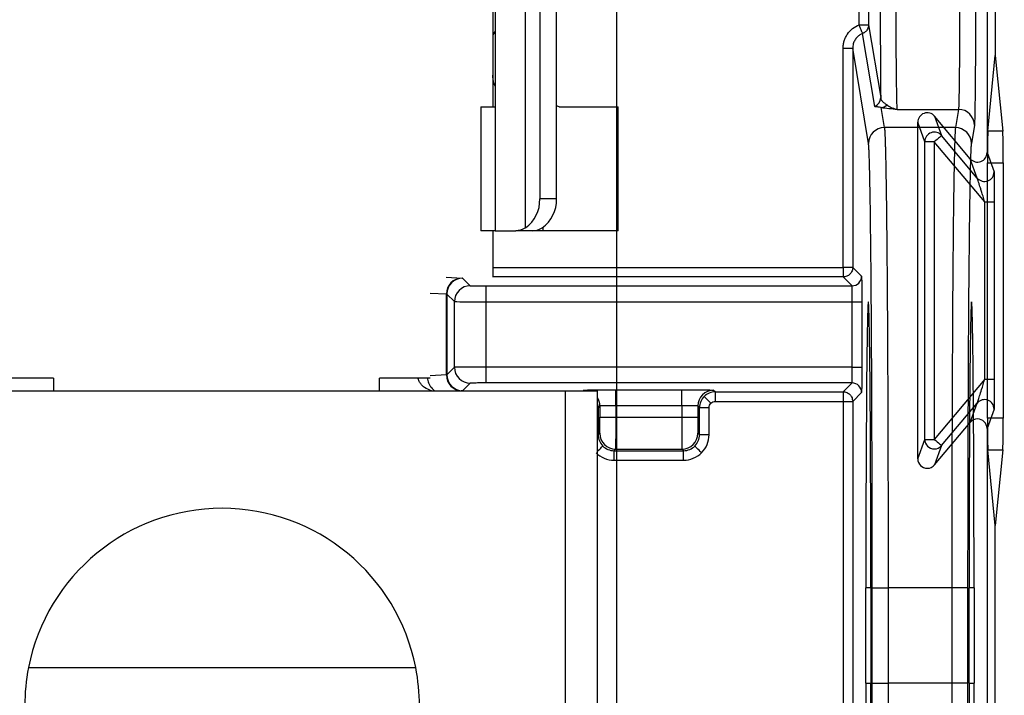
# Model space of a CAD drawing. Extents: x 897.4 to 914.4, y -8.5 to 2.5.
# Tile 18 of 102: x 901.812 to 902.422, y -1.472 to -1.053. Entities that reach past the tile are written whole.
import ezdxf

# ---------------------------------------------------------------- set-up
doc = ezdxf.new("R2010")
doc.units = 0
doc.header["$LTSCALE"] = 4
doc.header["$MEASUREMENT"] = 0
doc.layers.get('0').update_dxf_attribs({"linetype": 'CONTINUOUS'})
doc.layers.get('DEFPOINTS').update_dxf_attribs({"linetype": 'CONTINUOUS'})
doc.layers.add('DIMENSIONS', color=140, linetype='CONTINUOUS')
doc.styles.get("Standard").update_dxf_attribs({"font": 'romans.shx'})
doc.dimstyles.get("Standard").update_dxf_attribs({"dimtxt": 0.15, "dimasz": 0.18, "dimexe": 0.0625, "dimexo": 0.125, "dimgap": 0.0625, "dimtad": 0, "dimtih": 1, "dimtoh": 1, "dimzin": 0, "dimdsep": 46, "dimtxsty": 'Standard', "dimcen": 0, "dimadec": 0, "dimazin": 0, "dimtfac": 1, "dimtofl": 0, "dimtmove": 0, "dimatfit": 3, "dimfxl": 1, "dimtolj": 1, "dimtzin": 0, "dimarcsym": 0})

# ---------------------------------------------------------------- blocks, each defined once
blk = doc.blocks.new('*D8')
at = {"layer": 'DEFPOINTS', "color": 0, "transparency": 16777216}
for p in [(904.34103, -1.3197), (901.40848, -1.3252), (904.34103, -3.02097)]:
    blk.add_point(p, dxfattribs=at)
at = {"layer": 'DIMENSIONS', "color": 0, "lineweight": -2, "transparency": 16777216}
for p, q in [((904.34103, -1.4447), (904.34103, -3.08347)), ((901.40848, -1.4502), (901.40848, -3.08347)), ((901.58848, -3.02097), (902.40511, -3.02097)), ((904.16103, -3.02097), (903.3444, -3.02097))]:
    blk.add_line(p, q, dxfattribs=at)
at = {"layer": 'DIMENSIONS', "color": 0, "transparency": 16777216}
for points in [[(901.58848, -2.99097), (901.58848, -3.05097), (901.40848, -3.02097)], [(904.16103, -2.99097), (904.16103, -3.05097), (904.34103, -3.02097)]]:
    blk.add_solid(points, dxfattribs=at)
at = {"layer": 'DIMENSIONS', "color": 0, "transparency": 16777216, "insert": (902.87475, -3.02097), "char_height": 0.15, "attachment_point": 5}
blk.add_mtext('\\A1;2.93\\P [74.5]', dxfattribs=at)
blk = doc.blocks.new('*D13')
at = {"layer": 'DEFPOINTS', "color": 0, "transparency": 16777216}
for p in [(901.68601, -0.17773), (902.1819, -0.17773), (901.68601, -2.29483)]:
    blk.add_point(p, dxfattribs=at)
at = {"layer": 'DIMENSIONS', "color": 0, "lineweight": -2, "transparency": 16777216}
for p, q in [((901.68601, -0.30273), (901.68601, -2.35733)), ((902.1819, -0.30273), (902.1819, -2.35733)), ((901.86601, -2.29483), (902.0019, -2.29483)), ((902.1819, -2.29483), (902.3619, -2.29483))]:
    blk.add_line(p, q, dxfattribs=at)
at = {"layer": 'DIMENSIONS', "color": 0, "transparency": 16777216}
for points in [[(901.86601, -2.26483), (901.86601, -2.32483), (901.68601, -2.29483)], [(902.0019, -2.26483), (902.0019, -2.32483), (902.1819, -2.29483)]]:
    blk.add_solid(points, dxfattribs=at)
at = {"layer": 'DIMENSIONS', "color": 0, "transparency": 16777216, "insert": (902.83154, -2.29483), "char_height": 0.15, "attachment_point": 5}
blk.add_mtext('\\A1;0.50\\P [12.6]', dxfattribs=at)

msp = doc.modelspace()

# ---------------------------------------------------------------- linework, layer by layer
for p, q in [((902.10673, -0.67891), (902.10673, -1.18403)), ((902.12536, -1.18225), (902.12536, -0.68069)), ((902.13424, -0.69859), (902.13424, -1.16434)), ((902.14457, -1.16434), (902.14457, -0.69859)), ((902.41136, -1.0095), (902.41136, -1.1356)), ((902.41648, -1.0095), (902.41648, -1.07558)), ((902.10521, -1.03639), (902.10521, -1.08757)), ((902.33206, -1.0564), (902.33206, -1.03554)), ((902.33796, -1.03554), (902.33796, -1.0564)), ((902.10673, -1.06046), (902.10521, -1.06264)), ((902.33206, -1.0564), (902.33796, -1.0564)), ((902.33796, -1.0564), (902.34548, -1.10155)), ((902.34179, -1.10701), (902.33427, -1.06187)), ((902.32221, -1.07102), (902.32812, -1.07102)), ((902.32221, -1.20674), (902.32221, -1.07102)), ((902.32812, -1.07102), (902.32812, -1.20674)), ((902.33794, -1.12998), (902.32812, -1.07102)), ((902.41182, -1.12237), (902.41648, -1.07558)), ((902.41648, -1.07558), (902.42115, -1.12237)), ((902.10521, -1.08757), (902.10521, -1.10726)), ((902.09773, -1.10726), (902.09773, -1.18403)), ((902.09773, -1.10726), (902.10673, -1.10726)), ((902.14623, -1.10726), (902.14457, -1.10668)), ((902.14623, -1.10726), (902.18274, -1.10726)), ((902.18274, -1.18403), (902.18274, -1.10726)), ((902.34778, -1.12016), (902.3457, -1.10766)), ((902.35574, -1.10884), (902.39366, -1.10884)), ((902.39366, -1.10884), (902.39177, -1.12016)), ((902.37885, -1.11308), (902.38321, -1.12506)), ((902.40093, -1.1394), (902.37885, -1.11308)), ((902.39177, -1.12016), (902.34778, -1.12016)), ((902.37278, -1.12885), (902.36842, -1.11687)), ((902.36842, -1.3252), (902.36842, -1.11687)), ((902.4035, -1.11867), (902.40162, -1.12998)), ((902.40529, -1.15138), (902.38321, -1.12506)), ((902.42115, -1.12237), (902.41182, -1.12237)), ((902.37278, -1.31322), (902.37278, -1.12885)), ((902.37868, -1.12885), (902.37278, -1.12885)), ((902.37868, -1.12885), (902.37868, -1.31322)), ((902.40992, -1.16608), (902.37868, -1.12885)), ((902.40529, -1.15138), (902.40093, -1.1394)), ((902.41136, -1.1356), (902.41572, -1.14758)), ((902.41166, -1.30009), (902.41166, -1.14198)), ((902.41166, -1.14198), (902.42131, -1.14198)), ((902.42131, -1.14198), (902.42131, -1.30009)), ((902.14457, -1.16434), (902.13424, -1.16434)), ((902.40992, -1.27599), (902.40992, -1.16608)), ((902.40992, -1.16608), (902.41582, -1.16608)), ((902.41582, -1.16608), (902.41582, -1.27599)), ((902.13621, -1.18193), (902.13621, -1.18403)), ((902.10673, -1.18403), (902.09773, -1.18403)), ((902.10521, -1.18403), (902.10521, -1.21273)), ((902.10673, -1.18403), (902.11947, -1.18403)), ((902.13, -1.18403), (902.11947, -1.18403)), ((902.13621, -1.18403), (902.13, -1.18403)), ((902.18274, -1.18403), (902.13621, -1.18403)), ((902.10521, -1.20674), (902.32221, -1.20674)), ((902.32812, -1.20674), (902.32221, -1.20674)), ((902.32221, -1.20674), (902.32221, -1.21264)), ((902.32812, -1.20674), (902.3336, -1.21222)), ((902.07622, -1.21273), (902.08618, -1.21331)), ((902.0865, -1.21335), (902.0912, -1.21804)), ((902.32221, -1.21264), (902.10521, -1.21264)), ((902.3277, -1.21813), (902.32221, -1.21264)), ((902.10104, -1.22797), (902.10104, -1.21813)), ((902.10104, -1.21813), (902.3277, -1.21813)), ((902.06628, -1.22256), (902.07644, -1.22315)), ((902.07644, -1.27325), (902.07644, -1.22315)), ((902.07666, -1.22319), (902.08135, -1.22789)), ((902.07666, -1.22319), (902.07666, -1.27321)), ((902.08135, -1.26851), (902.08135, -1.22789)), ((902.10104, -1.26843), (902.10104, -1.22797)), ((902.10104, -1.22797), (902.32784, -1.22797)), ((902.32784, -1.22797), (902.33374, -1.22797)), ((902.32784, -1.26843), (902.32784, -1.22797)), ((902.33374, -1.22797), (902.33374, -1.26843)), ((902.08135, -1.26851), (902.07666, -1.27321)), ((902.32784, -1.26843), (902.10104, -1.26843)), ((902.10104, -1.27827), (902.10104, -1.26843)), ((902.32784, -1.26843), (902.33374, -1.26843)), ((902.07644, -1.27325), (902.06628, -1.27384)), ((901.83297, -1.27537), (901.8015, -1.27537)), ((901.83297, -1.27537), (901.83297, -1.28312)), ((902.0664, -1.27537), (902.03494, -1.27537)), ((902.03494, -1.28312), (902.03494, -1.27537)), ((902.0912, -1.27836), (902.0865, -1.28305)), ((902.3277, -1.27827), (902.10104, -1.27827)), ((902.32221, -1.28376), (902.3277, -1.27827)), ((902.40992, -1.27599), (902.37868, -1.31322)), ((902.40992, -1.27599), (902.41582, -1.27599)), ((901.72507, -1.28312), (902.14992, -1.28312)), ((902.08618, -1.28309), (902.0856, -1.28312)), ((902.14992, -1.28312), (902.14992, -1.67312)), ((902.14992, -1.28312), (902.16999, -1.28312)), ((902.16121, -1.28312), (902.16164, -1.28269)), ((902.16999, -1.67312), (902.16999, -1.28312)), ((902.18133, -1.28252), (902.2223, -1.28252)), ((902.18133, -1.29236), (902.18133, -1.28252)), ((902.2223, -1.29236), (902.2223, -1.28252)), ((902.24199, -1.28269), (902.24305, -1.28376)), ((902.24305, -1.28376), (902.32221, -1.28376)), ((902.24305, -1.28966), (902.24305, -1.28376)), ((902.32221, -1.28376), (902.32221, -1.28966)), ((902.3336, -1.28418), (902.32812, -1.28966)), ((902.17149, -1.29253), (902.17042, -1.2936)), ((902.17149, -1.29253), (902.17149, -1.29953)), ((902.2223, -1.29236), (902.18133, -1.29236)), ((902.18133, -1.29236), (902.18133, -1.29953)), ((902.2223, -1.29236), (902.2223, -1.29953)), ((902.23214, -1.29253), (902.23214, -1.29953)), ((902.23321, -1.2936), (902.23214, -1.29253)), ((902.24305, -1.28966), (902.32221, -1.28966)), ((902.32221, -1.28966), (902.32812, -1.28966)), ((902.32221, -1.28966), (902.32221, -1.48312)), ((902.32812, -1.28966), (902.32812, -1.48312)), ((902.38321, -1.31701), (902.40529, -1.29069)), ((902.40093, -1.30267), (902.40529, -1.29069)), ((902.16999, -1.2936), (902.17042, -1.2936)), ((902.17042, -1.2936), (902.17042, -1.31035)), ((902.23321, -1.31035), (902.23321, -1.2936)), ((902.23912, -1.2936), (902.23321, -1.2936)), ((902.23912, -1.31035), (902.23912, -1.2936)), ((902.41572, -1.29449), (902.41136, -1.30647)), ((902.17149, -1.29953), (902.18133, -1.29953)), ((902.18133, -1.29953), (902.2223, -1.29953)), ((902.2223, -1.29953), (902.23214, -1.29953)), ((902.37885, -1.32899), (902.40093, -1.30267)), ((902.42131, -1.30009), (902.41166, -1.30009)), ((902.16999, -1.31035), (902.17042, -1.31035)), ((902.17042, -1.31035), (902.1714, -1.30937)), ((902.23223, -1.30937), (902.23321, -1.31035)), ((902.23912, -1.31035), (902.23321, -1.31035)), ((902.41136, -1.30647), (902.41136, -1.5227)), ((902.36842, -1.3252), (902.37278, -1.31322)), ((902.37278, -1.31322), (902.37868, -1.31322)), ((902.38321, -1.31701), (902.37885, -1.32899)), ((902.18026, -1.3202), (902.18124, -1.31922)), ((902.18026, -1.3202), (902.22337, -1.3202)), ((902.18026, -1.3261), (902.18026, -1.3202)), ((902.18124, -1.31922), (902.22239, -1.31922)), ((902.22239, -1.31922), (902.22337, -1.3202)), ((902.22337, -1.3261), (902.22337, -1.3202)), ((902.41648, -1.36649), (902.41182, -1.3197)), ((902.41182, -1.3197), (902.42115, -1.3197)), ((902.42115, -1.3197), (902.41648, -1.36649)), ((902.18026, -1.3261), (902.22337, -1.3261)), ((902.41648, -1.5227), (902.41648, -1.36649)), ((902.33627, -1.46425), (902.33627, -1.4052)), ((902.33936, -1.4052), (902.33627, -1.4052)), ((902.33936, -1.4052), (902.33936, -1.46425)), ((902.34022, -1.46425), (902.34022, -1.4052)), ((902.34022, -1.4052), (902.35006, -1.4052)), ((902.35006, -1.4052), (902.35006, -1.46425)), ((902.3895, -1.4052), (902.35006, -1.4052)), ((902.3895, -1.4052), (902.3895, -1.46425)), ((902.39934, -1.4052), (902.3895, -1.4052)), ((902.39934, -1.4052), (902.39934, -1.46425)), ((902.4002, -1.46425), (902.4002, -1.4052)), ((902.40329, -1.4052), (902.4002, -1.4052)), ((902.40329, -1.4052), (902.40329, -1.46425)), ((901.81755, -1.4545), (902.05743, -1.4545)), ((902.33627, -1.46425), (902.33936, -1.46425)), ((902.34022, -1.46425), (902.35006, -1.46425)), ((902.3895, -1.46425), (902.35006, -1.46425)), ((902.39934, -1.46425), (902.3895, -1.46425)), ((902.4002, -1.46425), (902.40329, -1.46425))]:
    msp.add_line(p, q)
at = {"flags": 128}
for points in [[(902.38321, -1.12506), (902.38311, -1.12513), (902.38285, -1.12535), (902.38243, -1.12571), (902.38187, -1.12618), (902.38118, -1.12675), (902.3804, -1.12741), (902.37956, -1.12812), (902.37868, -1.12885)], [(902.16453, -1.28312), (902.16356, -1.28288), (902.16164, -1.28269)], [(902.24027, -1.29081), (902.23946, -1.29001), (902.23868, -1.28923), (902.23796, -1.28851), (902.23733, -1.28788), (902.23681, -1.28736), (902.23643, -1.28697), (902.23618, -1.28673), (902.23609, -1.28664)], [(902.16999, -1.32062), (902.17071, -1.3199), (902.17143, -1.31919), (902.17206, -1.31856), (902.17258, -1.31804), (902.17297, -1.31765), (902.17321, -1.3174), (902.1733, -1.31731)], [(902.2345, -1.32149), (902.2337, -1.32068), (902.23292, -1.3199), (902.2322, -1.31919), (902.23157, -1.31856), (902.23105, -1.31804), (902.23066, -1.31765), (902.23042, -1.3174), (902.23033, -1.31731)], [(902.37868, -1.31322), (902.37956, -1.31395), (902.3804, -1.31466), (902.38118, -1.31532), (902.38187, -1.31589), (902.38243, -1.31636), (902.38285, -1.31672), (902.38311, -1.31694), (902.38321, -1.31701)]]:
    msp.add_lwpolyline(points, dxfattribs=at)
for centre, radius, start, end in [((902.33958, -1.10154), 0.0059, 291.9697, 359.94907), ((902.34555, -1.10223), 0.00543, 271.56876, 314.80381), ((902.39366, -1.11868), 0.00984, 0.06882, 90.00764), ((902.34778, -1.13), 0.00984, 89.99228, 179.9312), ((902.39178, -1.13), 0.00984, 0.06871, 90.00775), ((902.37868, -1.12885), 0.00591, 40.02152, 179.97846), ((902.40981, -1.14758), 0.00591, 220.02168, 359.9783), ((902.11364, -1.16528), 0.02062, 304.64026, 2.61476), ((902.12398, -1.16528), 0.02062, 304.6403, 2.61472), ((902.08624, -1.22312), 0.0098, 90.4061, 180.22883), ((902.0865, -1.22319), 0.00984, 90.00554, 179.99467), ((902.3277, -1.21222), 0.00591, 270.00452, 359.99513), ((902.0912, -1.22789), 0.00984, 90.00509, 179.99507), ((902.0912, -1.26851), 0.00984, 180.00536, 269.99448), ((902.08624, -1.27329), 0.0098, 179.77074, 269.59389), ((902.0865, -1.27321), 0.00984, 180.00551, 269.99428), ((902.3277, -1.28418), 0.00591, 0.00487, 89.99548), ((902.24199, -1.29253), 0.00984, 90.00552, 179.99465), ((902.16164, -1.29253), 0.00984, 0.00464, 31.9535), ((902.40981, -1.29449), 0.00591, 0.02179, 139.97822), ((902.18124, -1.30937), 0.00984, 180.0051, 269.99515), ((902.22239, -1.30937), 0.00984, 270.00486, 359.99488), ((902.37868, -1.31322), 0.00591, 180.02161, 269.99333), ((902.37868, -1.31322), 0.0059, 269.98253, 319.98676), ((901.93749, -1.47812), 0.12224, 11.14174, 168.85826), ((901.93749, -1.47812), 0.12224, 168.85826, 191.14174), ((901.93749, -1.47812), 0.12224, 348.85826, 11.14174)]:
    msp.add_arc(centre, radius, start, end)
for centre, major_axis, ratio, start_param, end_param in [((902.37432, -1.11687), (-0.00202, 0.00555), 0.999675, 5.061559, 7.504811), ((902.41183, -1.14198), (0, 0.01969), 0.008727, 0.08727, 1.570796), ((902.42114, -1.14198), (0, 0.01969), 0.008727, 4.712389, 6.195916), ((902.40545, -1.1356), (0.00202, -0.00555), 0.999675, 5.061559, 7.504811), ((902.33781, -1.4052), (0, 0.17717), 0.008727, 0, 1.570796), ((902.33781, -1.4052), (0, 0.17717), 0.008727, 4.712389, 6.283185), ((902.40174, -1.4052), (0, 0.17717), 0.008727, 0, 1.570796), ((902.40174, -1.4052), (0, 0.17717), 0.008727, 4.712389, 6.283185), ((902.40545, -1.30647), (0.00202, 0.00555), 0.999675, 0.348961, 1.221626), ((902.40545, -1.30647), (0.00202, 0.00555), 0.999675, 5.061559, 6.632147), ((902.41183, -1.30009), (0, 0.01969), 0.008727, 1.570796, 3.054323), ((902.42114, -1.30009), (0, 0.01969), 0.008727, 3.228862, 4.712389), ((902.37432, -1.3252), (-0.00202, -0.00555), 0.999675, 5.061559, 6.632147), ((902.37432, -1.3252), (-0.00202, -0.00555), 0.999675, 0.348961, 1.221626), ((902.33781, -1.46425), (0, 0.17717), 0.008727, 1.570796, 4.712389), ((902.40174, -1.46425), (0, 0.17717), 0.008727, 1.570796, 4.712389)]:
    msp.add_ellipse(centre, major_axis=major_axis, ratio=ratio, start_param=start_param, end_param=end_param)
for points, knots in [([(902.34517, -1.03021), (902.34517, -1.04403), (902.34519, -1.05784), (902.3453, -1.08251), (902.34538, -1.09335), (902.34548, -1.10155)], [0, 0, 0, 0, 0.5, 0.5, 1, 1, 1, 1]), ([(902.35574, -1.10884), (902.35564, -1.10832), (902.35555, -1.10589), (902.35537, -1.09754), (902.35529, -1.09164), (902.35515, -1.07718), (902.3551, -1.06864), (902.35503, -1.05013), (902.35501, -1.04017), (902.35501, -1.03021)], [0, 0, 0, 0, 0.25, 0.25, 0.5, 0.5, 0.75, 0.75, 1, 1, 1, 1]), ([(902.39439, -1.03021), (902.39439, -1.04017), (902.39437, -1.05013), (902.3943, -1.06864), (902.39425, -1.07718), (902.39411, -1.09164), (902.39403, -1.09754), (902.39385, -1.10589), (902.39376, -1.10832), (902.39366, -1.10884)], [0, 0, 0, 0, 0.25, 0.25, 0.5, 0.5, 0.75, 0.75, 1, 1, 1, 1]), ([(902.40423, -1.03021), (902.40423, -1.03202), (902.40423, -1.03562), (902.40423, -1.041), (902.40422, -1.04631), (902.40421, -1.05157), (902.4042, -1.05676), (902.40417, -1.06565), (902.40412, -1.07776), (902.40403, -1.09156), (902.40391, -1.10307), (902.40379, -1.1106), (902.40369, -1.11515), (902.4036, -1.11774), (902.40353, -1.11836), (902.4035, -1.11867)], [0, 0, 0, 0, 0.040373, 0.080455, 0.120394, 0.160341, 0.200447, 0.240862, 0.370379, 0.500048, 0.629567, 0.759239, 0.839661, 0.919512, 1, 1, 1, 1]), ([(902.32221, -1.07102), (902.32225, -1.07023), (902.32231, -1.06868), (902.32284, -1.0664), (902.32368, -1.06422), (902.32524, -1.06152), (902.32785, -1.0585), (902.33065, -1.0571), (902.33206, -1.0564)], [0, 0, 0, 0, 0.126067, 0.249684, 0.373666, 0.500802, 0.749691, 1, 1, 1, 1]), ([(902.33427, -1.06187), (902.33426, -1.06183), (902.33424, -1.06173), (902.33404, -1.0612), (902.3336, -1.06025), (902.33299, -1.05862), (902.33241, -1.05724), (902.33206, -1.0564)], [0, 0, 0, 0, 0.132047, 0.294727, 0.500978, 0.698763, 1, 1, 1, 1]), ([(902.33796, -1.0564), (902.33792, -1.05692), (902.33785, -1.05789), (902.33732, -1.05917), (902.33666, -1.06015), (902.33595, -1.06087), (902.33529, -1.06135), (902.33474, -1.06167), (902.33441, -1.06181), (902.33427, -1.06187)], [0, 0, 0, 0, 0.221253, 0.416477, 0.585592, 0.728531, 0.84525, 0.935733, 1, 1, 1, 1]), ([(902.33427, -1.06187), (902.33369, -1.06215), (902.33246, -1.06273), (902.33081, -1.06412), (902.32938, -1.06598), (902.32833, -1.06834), (902.32819, -1.0701), (902.32812, -1.07102)], [0, 0, 0, 0, 0.165695, 0.348525, 0.548514, 0.765671, 1, 1, 1, 1]), ([(902.10673, -1.09453), (902.10642, -1.0939), (902.10533, -1.09174), (902.10526, -1.0893), (902.10521, -1.08757)], [0, 0, 0, 0, 0.291693, 1, 1, 1, 1]), ([(902.34548, -1.10155), (902.34551, -1.10185), (902.34558, -1.10248), (902.34599, -1.10329), (902.34674, -1.10417), (902.34793, -1.10505), (902.34891, -1.10575), (902.34938, -1.10608)], [0, 0, 0, 0, 0.156768, 0.323439, 0.499399, 0.760409, 1, 1, 1, 1]), ([(902.3457, -1.10766), (902.3451, -1.10755), (902.34408, -1.10738), (902.34278, -1.10735), (902.342, -1.10729), (902.34186, -1.1071), (902.34179, -1.10701)], [0, 0, 0, 0, 0.297415, 0.500548, 0.753628, 1, 1, 1, 1]), ([(902.34938, -1.10608), (902.34973, -1.10633), (902.35069, -1.107), (902.35235, -1.10783), (902.35414, -1.10849), (902.35525, -1.10873), (902.35574, -1.10884)], [0, 0, 0, 0, 0.183258, 0.500053, 0.780536, 1, 1, 1, 1]), ([(902.34778, -1.12016), (902.34781, -1.12038), (902.34787, -1.12082), (902.34796, -1.12195), (902.34804, -1.12341), (902.34812, -1.12519), (902.3482, -1.12728), (902.34828, -1.12965), (902.34836, -1.13229), (902.34843, -1.13517), (902.3485, -1.13828), (902.34857, -1.14159), (902.34864, -1.14508), (902.3487, -1.14875), (902.34877, -1.15256), (902.34883, -1.15651), (902.34889, -1.16057), (902.34895, -1.16473), (902.349, -1.16898), (902.34905, -1.17329), (902.3491, -1.17766), (902.34915, -1.18207), (902.3492, -1.18651), (902.34924, -1.19096), (902.34929, -1.19541), (902.34933, -1.19985), (902.34936, -1.20427), (902.34943, -1.21266), (902.34953, -1.22552), (902.34964, -1.24353), (902.34974, -1.26234), (902.34982, -1.28182), (902.3499, -1.30183), (902.34996, -1.32223), (902.35, -1.34288), (902.35004, -1.36366), (902.35006, -1.38445), (902.35006, -1.39831), (902.35006, -1.4052)], [0, 0, 0, 0, 0.024358, 0.048306, 0.071844, 0.094972, 0.11769, 0.139997, 0.161895, 0.183383, 0.204461, 0.225129, 0.245387, 0.265235, 0.284673, 0.303701, 0.322319, 0.340527, 0.358325, 0.375713, 0.392691, 0.409259, 0.425417, 0.441165, 0.456503, 0.471431, 0.485948, 0.500056, 0.552343, 0.604121, 0.655389, 0.706147, 0.756396, 0.806136, 0.855366, 0.904087, 0.952298, 1, 1, 1, 1]), ([(902.39177, -1.12016), (902.39147, -1.12205), (902.39117, -1.13086), (902.39062, -1.1611), (902.39037, -1.18252), (902.38995, -1.23492), (902.38978, -1.26588), (902.38955, -1.33297), (902.3895, -1.36907), (902.3895, -1.4052)], [0, 0, 0, 0, 0.25, 0.25, 0.5, 0.5, 0.75, 0.75, 1, 1, 1, 1]), ([(902.34022, -1.4052), (902.34022, -1.40193), (902.34022, -1.3954), (902.34021, -1.38562), (902.34021, -1.37587), (902.34019, -1.36614), (902.34017, -1.35119), (902.34013, -1.33116), (902.34006, -1.30626), (902.33997, -1.28194), (902.33981, -1.25039), (902.33957, -1.21423), (902.33927, -1.18436), (902.339, -1.16501), (902.33879, -1.15307), (902.33858, -1.14355), (902.33839, -1.13734), (902.33822, -1.13347), (902.33808, -1.13112), (902.33799, -1.13036), (902.33794, -1.12998)], [0, 0, 0, 0, 0.023446, 0.046851, 0.070245, 0.093658, 0.11712, 0.178916, 0.240761, 0.304953, 0.369193, 0.499999, 0.630807, 0.695, 0.759242, 0.82104, 0.882887, 0.921936, 0.960928, 1, 1, 1, 1]), ([(902.40162, -1.12998), (902.40159, -1.13019), (902.40153, -1.1306), (902.40145, -1.13165), (902.40136, -1.13302), (902.40128, -1.13475), (902.40115, -1.13794), (902.40098, -1.14355), (902.40076, -1.15306), (902.40056, -1.165), (902.40029, -1.18435), (902.39999, -1.21423), (902.39974, -1.25038), (902.39959, -1.28193), (902.39949, -1.30625), (902.39942, -1.33115), (902.39938, -1.3533), (902.39935, -1.3726), (902.39934, -1.38887), (902.39934, -1.39975), (902.39934, -1.4052)], [0, 0, 0, 0, 0.023447, 0.046853, 0.070248, 0.093662, 0.117124, 0.178923, 0.240769, 0.304962, 0.369204, 0.500011, 0.630818, 0.69501, 0.75925, 0.821046, 0.882891, 0.921939, 0.96093, 1, 1, 1, 1]), ([(902.40992, -1.16608), (902.40956, -1.16491), (902.4089, -1.16277), (902.40802, -1.15988), (902.40729, -1.15761), (902.40666, -1.15566), (902.40614, -1.15397), (902.4057, -1.15257), (902.40538, -1.15162), (902.40532, -1.15145), (902.40529, -1.15138)], [0, 0, 0, 0, 0.20931, 0.383703, 0.523256, 0.62813, 0.75352, 0.854555, 0.93453, 1, 1, 1, 1]), ([(902.41572, -1.14758), (902.41572, -1.14762), (902.41573, -1.1477), (902.41575, -1.14819), (902.41576, -1.1491), (902.41578, -1.1507), (902.4158, -1.15405), (902.41581, -1.15821), (902.41582, -1.16265), (902.41582, -1.16492), (902.41582, -1.16608)], [0, 0, 0, 0, 0.061656, 0.12487, 0.191754, 0.305439, 0.43307, 0.715509, 0.85549, 1, 1, 1, 1]), ([(902.32812, -1.20674), (902.32808, -1.20726), (902.32801, -1.20821), (902.32752, -1.20942), (902.32697, -1.21028), (902.32604, -1.21134), (902.3248, -1.21215), (902.32349, -1.21253), (902.32286, -1.21261), (902.3225, -1.21264), (902.32232, -1.21264), (902.32221, -1.21264)], [0, 0, 0, 0, 0.167515, 0.306819, 0.417844, 0.500535, 0.759523, 0.883187, 0.942553, 0.965773, 1, 1, 1, 1]), ([(902.08618, -1.21331), (902.08627, -1.21332), (902.08645, -1.21333), (902.08648, -1.21334), (902.0865, -1.21335)], [0, 0, 0, 0, 0.5, 1, 1, 1, 1]), ([(902.3336, -1.21222), (902.33361, -1.21225), (902.33362, -1.21231), (902.33364, -1.21271), (902.33367, -1.21378), (902.3337, -1.21598), (902.33372, -1.21929), (902.33373, -1.22208), (902.33374, -1.22501), (902.33374, -1.22698), (902.33374, -1.22797)], [0, 0, 0, 0, 0.079743, 0.159521, 0.240575, 0.499392, 0.627985, 0.759573, 0.879062, 1, 1, 1, 1]), ([(902.0912, -1.21804), (902.09123, -1.21805), (902.09131, -1.21806), (902.09189, -1.21808), (902.09281, -1.21809), (902.09407, -1.2181), (902.09561, -1.21812), (902.09735, -1.21812), (902.09919, -1.21813), (902.10042, -1.21813), (902.10104, -1.21813)], [0, 0, 0, 0, 0.1269752, 0.2493619, 0.3721542, 0.5002988, 0.6286582, 0.7600085, 0.8792813, 1, 1, 1, 1]), ([(902.32784, -1.22797), (902.32781, -1.22541), (902.32779, -1.22286), (902.32774, -1.21922), (902.32772, -1.21815), (902.3277, -1.21813)], [0, 0, 0, 0, 0.5, 0.5, 1, 1, 1, 1]), ([(902.08135, -1.22789), (902.0814, -1.22791), (902.08354, -1.22793), (902.09082, -1.22796), (902.0959, -1.22797), (902.10104, -1.22797)], [0, 0, 0, 0, 0.5, 0.5, 1, 1, 1, 1]), ([(902.10104, -1.26843), (902.0959, -1.26843), (902.09082, -1.26844), (902.08354, -1.26847), (902.0814, -1.26849), (902.08135, -1.26851)], [0, 0, 0, 0, 0.5, 0.5, 1, 1, 1, 1]), ([(902.3277, -1.27827), (902.32772, -1.27825), (902.32774, -1.27718), (902.32779, -1.27354), (902.32781, -1.27099), (902.32784, -1.26843)], [0, 0, 0, 0, 0.5, 0.5, 1, 1, 1, 1]), ([(902.33374, -1.26843), (902.33374, -1.26908), (902.33374, -1.27039), (902.33374, -1.27233), (902.33373, -1.2756), (902.33371, -1.27891), (902.33368, -1.28163), (902.33366, -1.28308), (902.33363, -1.284), (902.33361, -1.28412), (902.3336, -1.28418)], [0, 0, 0, 0, 0.07974, 0.159515, 0.240566, 0.49938, 0.627973, 0.759565, 0.879058, 1, 1, 1, 1]), ([(902.06727, -1.28312), (902.06573, -1.28254), (902.0635, -1.2817), (902.06107, -1.27957), (902.05982, -1.27782), (902.0591, -1.27639), (902.059, -1.27554), (902.05898, -1.27537)], [0, 0, 0, 0, 0.439876, 0.637135, 0.809245, 0.961021, 1, 1, 1, 1]), ([(902.06474, -1.27537), (902.06475, -1.27552), (902.0648, -1.27636), (902.0652, -1.27778), (902.06592, -1.27954), (902.06734, -1.28163), (902.06868, -1.28296), (902.06969, -1.28321), (902.06977, -1.28323)], [0, 0, 0, 0, 0.034015, 0.178651, 0.342683, 0.530685, 0.960687, 1, 1, 1, 1]), ([(902.10104, -1.27827), (902.10039, -1.27827), (902.09911, -1.27827), (902.09727, -1.27828), (902.09557, -1.27829), (902.09406, -1.2783), (902.09278, -1.27831), (902.09188, -1.27832), (902.09131, -1.27834), (902.09123, -1.27835), (902.0912, -1.27836)], [0, 0, 0, 0, 0.12697, 0.249353, 0.372143, 0.500287, 0.628647, 0.76, 0.879277, 1, 1, 1, 1]), ([(902.40529, -1.29069), (902.40531, -1.29065), (902.40535, -1.29054), (902.40555, -1.28993), (902.40584, -1.28903), (902.40623, -1.28779), (902.40692, -1.28558), (902.40821, -1.28163), (902.40927, -1.27813), (902.40992, -1.27599)], [0, 0, 0, 0, 0.051682, 0.111496, 0.183484, 0.269995, 0.372386, 0.616589, 1, 1, 1, 1]), ([(902.41582, -1.27599), (902.41582, -1.27721), (902.41582, -1.27956), (902.41582, -1.28297), (902.41581, -1.28612), (902.41579, -1.28894), (902.41578, -1.29136), (902.41576, -1.2931), (902.41574, -1.29425), (902.41573, -1.29441), (902.41572, -1.29449)], [0, 0, 0, 0, 0.1518483, 0.2952297, 0.4328093, 0.5675967, 0.6923334, 0.8086728, 0.9062001, 1, 1, 1, 1]), ([(902.0865, -1.28305), (902.08648, -1.28306), (902.08645, -1.28307), (902.08627, -1.28308), (902.08618, -1.28309)], [0, 0, 0, 0, 0.5, 1, 1, 1, 1]), ([(902.16164, -1.28269), (902.16168, -1.28268), (902.16175, -1.28267), (902.16225, -1.28265), (902.16318, -1.28262), (902.16481, -1.2826), (902.16735, -1.28257), (902.17048, -1.28255), (902.17396, -1.28253), (902.17763, -1.28252), (902.18009, -1.28252), (902.18133, -1.28252)], [0, 0, 0, 0, 0.079634, 0.159304, 0.240247, 0.368664, 0.500074, 0.628491, 0.759901, 0.879227, 1, 1, 1, 1]), ([(902.2223, -1.28252), (902.22312, -1.28252), (902.22475, -1.28252), (902.22717, -1.28252), (902.23, -1.28253), (902.23312, -1.28255), (902.23623, -1.28257), (902.23881, -1.2826), (902.24061, -1.28263), (902.24176, -1.28266), (902.24191, -1.28268), (902.24199, -1.28269)], [0, 0, 0, 0, 0.079631, 0.159298, 0.240238, 0.368653, 0.500062, 0.62848, 0.759892, 0.879223, 1, 1, 1, 1]), ([(902.32221, -1.28376), (902.32232, -1.28376), (902.32249, -1.28376), (902.32285, -1.28379), (902.32349, -1.28387), (902.32481, -1.28425), (902.32632, -1.28526), (902.32777, -1.28716), (902.32799, -1.28871), (902.32812, -1.28966)], [0, 0, 0, 0, 0.0326707, 0.0576054, 0.1171349, 0.2411405, 0.5008426, 0.6945001, 1, 1, 1, 1]), ([(902.17042, -1.2936), (902.1704, -1.29295), (902.17037, -1.29203), (902.17008, -1.29116), (902.16999, -1.2909)], [0, 0, 0, 0, 0.703653, 1, 1, 1, 1]), ([(902.18133, -1.29236), (902.18067, -1.29236), (902.17926, -1.29236), (902.17714, -1.29238), (902.17504, -1.2924), (902.17319, -1.29244), (902.1718, -1.29248), (902.17159, -1.29251), (902.17149, -1.29253)], [0, 0, 0, 0, 0.129436, 0.273791, 0.433046, 0.607181, 0.796174, 1, 1, 1, 1]), ([(902.23214, -1.29253), (902.2321, -1.29252), (902.23202, -1.2925), (902.23147, -1.29247), (902.23067, -1.29245), (902.22966, -1.29242), (902.22851, -1.2924), (902.22727, -1.29239), (902.22599, -1.29238), (902.22472, -1.29237), (902.22349, -1.29236), (902.22269, -1.29236), (902.2223, -1.29236)], [0, 0, 0, 0, 0.1241798, 0.2429908, 0.3564313, 0.4644993, 0.5671931, 0.6645112, 0.7564522, 0.8430147, 0.9241976, 1, 1, 1, 1]), ([(902.1714, -1.30937), (902.17141, -1.30934), (902.17142, -1.30926), (902.17143, -1.30868), (902.17145, -1.30776), (902.17146, -1.3065), (902.17147, -1.30496), (902.17148, -1.30322), (902.17149, -1.30138), (902.17149, -1.30015), (902.17149, -1.29953)], [0, 0, 0, 0, 0.126975, 0.249362, 0.372154, 0.500299, 0.628658, 0.760008, 0.879281, 1, 1, 1, 1]), ([(902.18133, -1.29953), (902.18131, -1.30466), (902.1813, -1.30975), (902.18127, -1.31703), (902.18126, -1.31917), (902.18124, -1.31922)], [0, 0, 0, 0, 0.5, 0.5, 1, 1, 1, 1]), ([(902.2223, -1.29953), (902.2223, -1.30467), (902.22231, -1.30975), (902.22234, -1.31703), (902.22236, -1.31917), (902.22239, -1.31922)], [0, 0, 0, 0, 0.5, 0.5, 1, 1, 1, 1]), ([(902.23214, -1.29953), (902.23214, -1.30018), (902.23215, -1.30146), (902.23215, -1.3033), (902.23216, -1.305), (902.23217, -1.3065), (902.23218, -1.30778), (902.2322, -1.30869), (902.23221, -1.30926), (902.23222, -1.30934), (902.23223, -1.30937)], [0, 0, 0, 0, 0.12697, 0.249353, 0.372143, 0.500287, 0.628647, 0.76, 0.879277, 1, 1, 1, 1]), ([(902.33909, -1.69796), (902.33911, -1.6962), (902.33916, -1.69267), (902.33923, -1.68702), (902.3393, -1.68113), (902.33936, -1.67495), (902.33943, -1.66851), (902.33949, -1.66179), (902.3396, -1.64876), (902.33976, -1.62813), (902.33992, -1.59823), (902.34006, -1.56614), (902.34013, -1.53814), (902.34018, -1.51544), (902.3402, -1.49849), (902.34022, -1.48142), (902.34022, -1.46998), (902.34022, -1.46425)], [0, 0, 0, 0, 0.035248, 0.070388, 0.105464, 0.140521, 0.175603, 0.210755, 0.246021, 0.372981, 0.500017, 0.626976, 0.75401, 0.815613, 0.876986, 0.938369, 1, 1, 1, 1]), ([(902.35006, -1.46425), (902.35006, -1.4679), (902.35006, -1.47523), (902.35005, -1.48625), (902.35004, -1.49733), (902.35003, -1.50845), (902.35001, -1.51961), (902.34999, -1.53076), (902.34997, -1.54191), (902.34994, -1.55301), (902.3499, -1.56406), (902.34986, -1.57503), (902.34982, -1.5859), (902.34978, -1.59664), (902.34973, -1.60723), (902.34968, -1.61765), (902.34962, -1.62786), (902.34956, -1.63785), (902.34949, -1.64758), (902.34943, -1.65704), (902.34935, -1.66619), (902.34928, -1.675), (902.3492, -1.68346), (902.34911, -1.69153), (902.34902, -1.69921), (902.34896, -1.70394), (902.34893, -1.70631)], [0, 0, 0, 0, 0.037868, 0.076065, 0.114594, 0.153452, 0.192641, 0.23216, 0.27201, 0.31219, 0.3527, 0.393541, 0.434712, 0.476213, 0.518045, 0.560207, 0.6027, 0.645523, 0.688676, 0.73216, 0.775974, 0.820118, 0.864593, 0.909398, 0.954534, 1, 1, 1, 1]), ([(902.3895, -1.46425), (902.3895, -1.48833), (902.38952, -1.51241), (902.38962, -1.55903), (902.3897, -1.58157), (902.3899, -1.62369), (902.39002, -1.64326), (902.3903, -1.67819), (902.39045, -1.69355), (902.39063, -1.70631)], [0, 0, 0, 0, 0.25, 0.25, 0.5, 0.5, 0.75, 0.75, 1, 1, 1, 1]), ([(902.39934, -1.46425), (902.39934, -1.46753), (902.39934, -1.47407), (902.39934, -1.48386), (902.39935, -1.49361), (902.39936, -1.50332), (902.39938, -1.51298), (902.39939, -1.5226), (902.39943, -1.54046), (902.3995, -1.56613), (902.39963, -1.59821), (902.3998, -1.62812), (902.39997, -1.65063), (902.40011, -1.66693), (902.40022, -1.67815), (902.40034, -1.6886), (902.40043, -1.69484), (902.40047, -1.69796)], [0, 0, 0, 0, 0.035247, 0.070387, 0.105462, 0.140517, 0.175599, 0.21075, 0.246016, 0.372974, 0.500009, 0.626969, 0.754005, 0.815609, 0.876983, 0.938367, 1, 1, 1, 1])]:
    msp.add_open_spline(points, degree=3, knots=knots)
for points in [[(902.3457, -1.10766), (902.34864, -1.10806), (902.3522, -1.10845), (902.35574, -1.10884)], [(902.12536, -1.18225), (902.12336, -1.18343), (902.12134, -1.18403), (902.11947, -1.18403)], [(902.13, -1.18403), (902.13172, -1.18403), (902.13369, -1.18343), (902.1357, -1.18225)], [(902.07644, -1.22315), (902.07658, -1.22317), (902.07665, -1.22318), (902.07666, -1.22319)], [(902.07666, -1.27321), (902.07665, -1.27322), (902.07658, -1.27323), (902.07644, -1.27325)], [(902.23609, -1.28664), (902.23426, -1.28847), (902.23321, -1.29101), (902.23321, -1.2936)], [(902.24305, -1.28376), (902.24046, -1.28376), (902.23793, -1.28481), (902.23609, -1.28664)], [(902.23912, -1.2936), (902.23912, -1.29256), (902.23954, -1.29155), (902.24027, -1.29081)], [(902.24027, -1.29081), (902.241, -1.29008), (902.24202, -1.28966), (902.24305, -1.28966)], [(902.17042, -1.31035), (902.17042, -1.31293), (902.17148, -1.31549), (902.1733, -1.31731)], [(902.23033, -1.31731), (902.23215, -1.31549), (902.23321, -1.31293), (902.23321, -1.31035)], [(902.2345, -1.32149), (902.23744, -1.31856), (902.23912, -1.3145), (902.23912, -1.31035)], [(902.1733, -1.31731), (902.17512, -1.31914), (902.17769, -1.3202), (902.18026, -1.3202)], [(902.22337, -1.3202), (902.22595, -1.3202), (902.22851, -1.31914), (902.23033, -1.31731)], [(902.16913, -1.32149), (902.17206, -1.32442), (902.17611, -1.3261), (902.18026, -1.3261)], [(902.22337, -1.3261), (902.22752, -1.3261), (902.23157, -1.32442), (902.2345, -1.32149)]]:
    msp.add_open_spline(points, degree=3)

# ---------------------------------------------------------------- dimensions: what is measured, and where the dimension line sits
at = {"layer": 'DIMENSIONS'}
for base, p1, p2, picture, middle in [((901.68601, -2.29483), (902.1819, -0.17773), (901.68601, -0.17773), '*D13', (902.83154, -2.29483)), ((904.34103, -3.02097), (901.40848, -1.3252), (904.34103, -1.3197), '*D8', (902.87475, -3.02097))]:
    dim = msp.add_linear_dim(base=base, p1=p1, p2=p2, dimstyle='Standard', override={"dimpost": '\\X'}, dxfattribs=at)
    dim.commit()
    dim.dimension.update_dxf_attribs({"geometry": picture, "text_midpoint": middle, "dimtype": 160})

doc.saveas('drawing.dxf')
